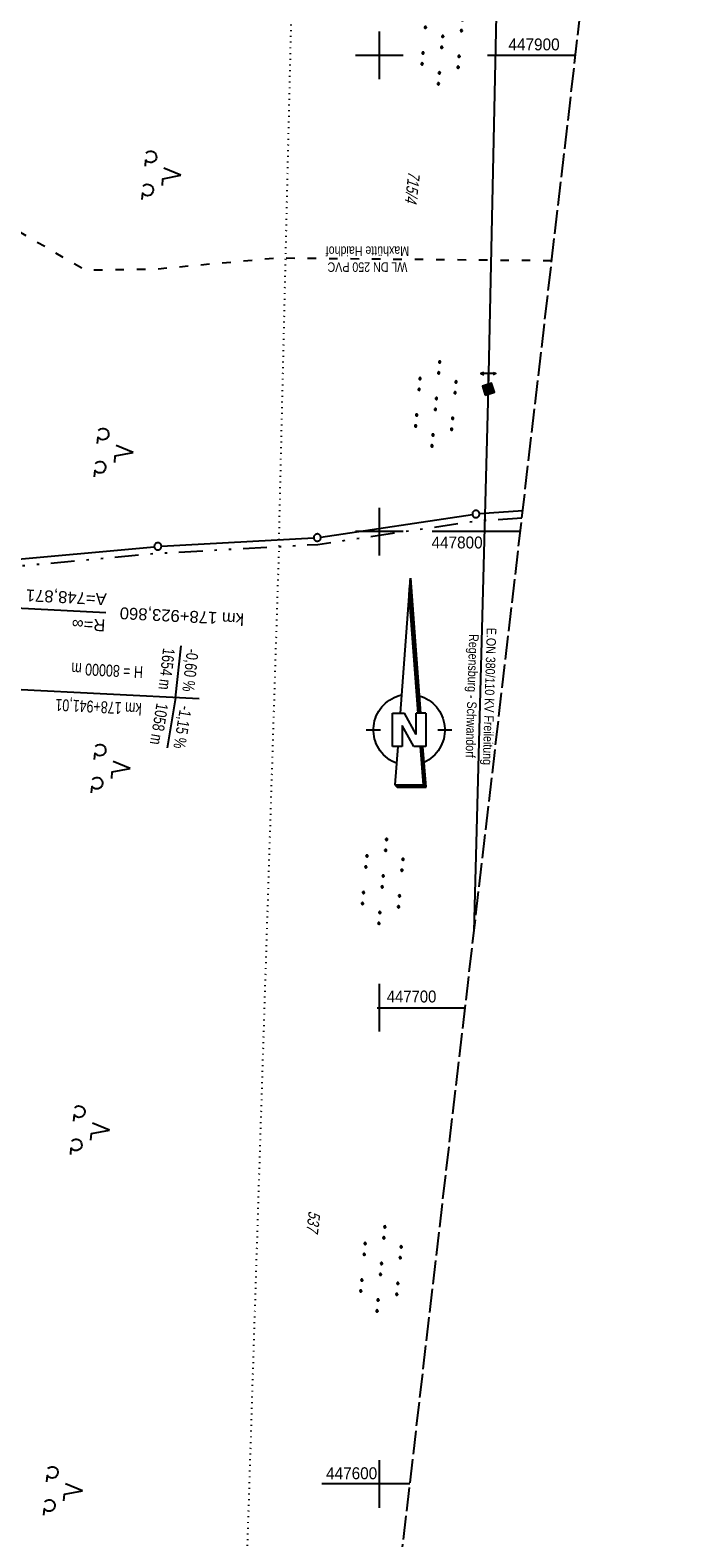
# Model space of a CAD drawing. Extents: x 508275 to 508667, y 447201 to 448341.
# Tile 16 of 33: x 508527 to 508667, y 447589 to 447905. Entities that reach past the tile are written whole.
import ezdxf
from ezdxf.enums import TextEntityAlignment as Align

# ---------------------------------------------------------------- set-up
doc = ezdxf.new("R2010")
doc.units = 0
doc.header["$LTSCALE"] = 10
doc.header["$MEASUREMENT"] = 0
for name, pattern in [('ACAD_ISO03W100', [30, 12, -18]), ('LT00', [0]), ('LT09', [0.54, 0.2, -0.1, 0.02, -0.1, 0.02, -0.1]), ('LT14', [0.6, 0.5, -0.1]), ('PUNKTX2_STR', [0.6, 0.1, -0.5])]:
    doc.linetypes.add(name, pattern=pattern)
doc.layers.get('0').update_dxf_attribs({"linetype": 'LT00'})
doc.layers.add('-BLATT_126-RAND', color=7, linetype='LT14', plot=False)
for name, color, linetype in [('-EL-93-1', 250, 'LT00'), ('-GRA-40O', 11, 'Continuous'), ('1401', 7, 'Continuous'), ('DFK_FLUR_NR', 250, 'LT00'), ('DFK_GZPKT', 250, 'LT00'), ('DFK_KATASTER', 250, 'LT00'), ('DFK_NUTZUNG', 250, 'LT00'), ('DFK_NUTZUNGSGRENZE', 70, 'PUNKTX2_STR'), ('DFK_TOPO-SYM', 252, 'LT00'), ('GEMARKUNGSGRENZE', 3, 'LT09'), ('STROM_FREILTG', 80, 'STROMFREILEITUNG'), ('STROM_TEXT', 80, 'Continuous'), ('V126_RASTER', 250, 'LT00'), ('WASSERLTG', 130, 'ACAD_ISO03W100'), ('WASSERLTG_TEXT', 130, 'Continuous')]:
    doc.layers.add(name, color=color, linetype=linetype)
doc.styles.add('Arial', font='ARIAL.TTF')
doc.styles.add('Beschrift', font='ARIAL.TTF')
doc.styles.get("Standard").update_dxf_attribs({"font": 'ARIAL.TTF'})
doc.styles.add('Strom', font='txt-alt.shx')
doc.styles.add('Versorgungsltg', font='ARIAL.TTF', dxfattribs={"width": 0.8, "height": 2})
doc.linetypes.add('STROMFREILEITUNG', pattern='A,12.7,-5.5,["xx",Strom,S=2.5,R=0,X=-2.6,Y=-0.85],-4.35', length=22.55)

# ---------------------------------------------------------------- blocks, each defined once
blk = doc.blocks.new('SYMB7010')
at = {"color": 0, "linetype": 'ByBlock'}
for points in [[(-0.031408, 0.499213), (-0.093728, 0.49134), (-0.15457, 0.475719), (-0.212975, 0.452595), (-0.268021, 0.422333), (-0.31884, 0.385411), (-0.36463, 0.342411), (-0.40467, 0.29401), (-0.438329, 0.240973), (-0.465074, 0.184136), (-0.484486, 0.124395), (-0.496256, 0.062692), (-0.5002, 0)], [(-0.5002, 0), (-0.496256, -0.062692), (-0.484486, -0.124395), (-0.465075, -0.184136), (-0.438329, -0.240973), (-0.404671, -0.29401), (-0.36463, -0.342411), (-0.31884, -0.385411), (-0.268021, -0.422333), (-0.212975, -0.452595), (-0.154571, -0.475719), (-0.093728, -0.49134), (-0.031408, -0.499213), (0.031408, -0.499213)], [(0.5002, 0), (0.496256, 0.062692), (0.484485, 0.124395), (0.465074, 0.184136), (0.438329, 0.240973), (0.40467, 0.29401), (0.36463, 0.342411), (0.31884, 0.385411), (0.268021, 0.422333), (0.212975, 0.452595), (0.15457, 0.475719), (0.093728, 0.49134), (0.031408, 0.499213), (-0.031408, 0.499213)], [(0.031408, -0.499213), (0.093728, -0.491341), (0.15457, -0.475719), (0.212975, -0.452595), (0.268021, -0.422333), (0.31884, -0.385411), (0.36463, -0.342411), (0.404671, -0.294011), (0.438329, -0.240974), (0.465075, -0.184136), (0.484486, -0.124395), (0.496256, -0.062692), (0.500201, 0)]]:
    blk.add_lwpolyline(points, dxfattribs=at)
blk = doc.blocks.new('SYMB7309')
at = {"color": 0, "linetype": 'ByBlock'}
for p, q in [((1.558, 3.279999), (-1.558, 3.28)), ((0, 0.5002), (0, 3.28))]:
    blk.add_line(p, q, dxfattribs=at)
for points in [[(-0.984, 3.526), (-1.558, 3.28), (-0.984, 3.034)], [(0.984, 3.526), (1.558, 3.279999), (0.984, 3.034)], [(-0.031408, 0.499213), (-0.093728, 0.49134), (-0.15457, 0.475719), (-0.212975, 0.452595), (-0.268021, 0.422333), (-0.31884, 0.385411), (-0.36463, 0.342411), (-0.40467, 0.29401), (-0.438329, 0.240973), (-0.465074, 0.184136), (-0.484486, 0.124395), (-0.496256, 0.062692), (-0.5002, 0)], [(-0.5002, 0), (-0.496256, -0.062692), (-0.484486, -0.124395), (-0.465074, -0.184136), (-0.438329, -0.240973), (-0.404671, -0.29401), (-0.36463, -0.342411), (-0.31884, -0.385411), (-0.268021, -0.422333), (-0.212975, -0.452595), (-0.15457, -0.475719), (-0.093728, -0.49134), (-0.031408, -0.499213), (0.031408, -0.499213), (0.093728, -0.49134), (0.15457, -0.475719), (0.212975, -0.452595), (0.268021, -0.422333), (0.31884, -0.385411), (0.36463, -0.342411), (0.404671, -0.29401), (0.438329, -0.240973), (0.465075, -0.184136), (0.484486, -0.124395), (0.496256, -0.062692), (0.500201, 0)], [(0.5002, 0), (0.496256, 0.062692), (0.484485, 0.124395), (0.465074, 0.184136), (0.438329, 0.240973), (0.40467, 0.29401), (0.36463, 0.34241), (0.31884, 0.385411), (0.268021, 0.422333), (0.212975, 0.452595), (0.15457, 0.475719), (0.093728, 0.49134), (0.031408, 0.499213), (-0.031408, 0.499213)]]:
    blk.add_lwpolyline(points, dxfattribs=at)
blk = doc.blocks.new('SYMB7110')
at = {"color": 0, "linetype": 'ByBlock'}
for p, q in [((-0.515, 0.392919), (-0.515, 0.367081)), ((-0.51, 0.362895), (-0.51, 0.397105)), ((-0.505, 0.399164), (-0.505, 0.360836)), ((-0.5, 0.360204), (-0.5, 0.399796)), ((-0.495, 0.399164), (-0.495, 0.360836)), ((-0.49, 0.362895), (-0.49, 0.397105)), ((-0.485, 0.392919), (-0.485, 0.367081)), ((-0.48, 0.379874), (-0.48, 0.380145)), ((-0.285, 0.392919), (-0.285, 0.367081)), ((-0.28, 0.362895), (-0.28, 0.397105)), ((-0.275, 0.399164), (-0.275, 0.360836)), ((-0.27, 0.360204), (-0.27, 0.399796)), ((-0.265, 0.399164), (-0.265, 0.360836)), ((-0.26, 0.362895), (-0.26, 0.397105)), ((-0.255, 0.392919), (-0.255, 0.367081)), ((-0.25, 0.379874), (-0.25, 0.380146)), ((0.255, 0.392919), (0.255, 0.367081)), ((0.26, 0.362895), (0.26, 0.397105)), ((0.265, 0.399164), (0.265, 0.360836)), ((0.27, 0.360204), (0.27, 0.399796)), ((0.275, 0.399164), (0.275, 0.360836)), ((0.28, 0.362895), (0.28, 0.397105)), ((0.285, 0.392919), (0.285, 0.367081)), ((0.29, 0.379874), (0.29, 0.380145)), ((0.485, 0.392919), (0.485, 0.367081)), ((0.49, 0.362895), (0.49, 0.397105)), ((0.495, 0.399164), (0.495, 0.360836)), ((0.5, 0.360204), (0.5, 0.399796)), ((0.505, 0.399164), (0.505, 0.360836)), ((0.51, 0.362895), (0.51, 0.397105)), ((0.515, 0.392919), (0.515, 0.367081)), ((0.52, 0.379874), (0.52, 0.380146)), ((-0.9, 0.012919), (-0.9, -0.012919)), ((-0.895, -0.017106), (-0.895, 0.017105)), ((-0.89, 0.019164), (-0.89, -0.019164)), ((-0.885, -0.019797), (-0.885, 0.019796)), ((-0.88, 0.019164), (-0.88, -0.019164)), ((-0.875, -0.017106), (-0.875, 0.017105)), ((-0.87, 0.012919), (-0.87, -0.012919)), ((-0.865, -0.000126), (-0.865, 0.000145)), ((-0.67, 0.012919), (-0.67, -0.012919)), ((-0.665, -0.017106), (-0.665, 0.017105)), ((-0.66, 0.019164), (-0.66, -0.019164)), ((-0.655, -0.019797), (-0.655, 0.019796)), ((-0.65, 0.019164), (-0.65, -0.019164)), ((-0.645, -0.017106), (-0.645, 0.017105)), ((-0.64, 0.012919), (-0.64, -0.012919)), ((-0.635, -0.000126), (-0.635, 0.000145)), ((-0.13, 0.012919), (-0.13, -0.012919)), ((-0.125, -0.017105), (-0.125, 0.017105)), ((-0.12, 0.019164), (-0.12, -0.019164)), ((-0.115, -0.019796), (-0.115, 0.019796)), ((-0.11, 0.019164), (-0.11, -0.019164)), ((-0.105, -0.017105), (-0.105, 0.017105)), ((-0.1, 0.012919), (-0.1, -0.012919)), ((-0.095, -0.000126), (-0.095, 0.000146)), ((0.1, 0.012919), (0.1, -0.012919)), ((0.105, -0.017105), (0.105, 0.017105)), ((0.11, 0.019164), (0.11, -0.019164)), ((0.115, -0.019796), (0.115, 0.019796)), ((0.12, 0.019164), (0.12, -0.019164)), ((0.125, -0.017105), (0.125, 0.017105)), ((0.13, 0.012919), (0.13, -0.012919)), ((0.135, -0.000126), (0.135, 0.000146)), ((0.64, 0.012919), (0.64, -0.012919)), ((0.645, -0.017105), (0.645, 0.017105)), ((0.65, 0.019164), (0.65, -0.019164)), ((0.655, -0.019796), (0.655, 0.019796)), ((0.66, 0.019164), (0.66, -0.019164)), ((0.665, -0.017105), (0.665, 0.017105)), ((0.67, 0.012919), (0.67, -0.012919)), ((0.675, -0.000126), (0.675, 0.000146)), ((0.87, 0.012919), (0.87, -0.012919)), ((0.875, -0.017105), (0.875, 0.017105)), ((0.88, 0.019164), (0.88, -0.019164)), ((0.885, -0.019796), (0.885, 0.019796)), ((0.89, 0.019164), (0.89, -0.019164)), ((0.895, -0.017105), (0.895, 0.017105)), ((0.9, 0.012919), (0.9, -0.012919)), ((0.905, -0.000126), (0.905, 0.000146)), ((-0.515, -0.367081), (-0.515, -0.392919)), ((-0.51, -0.397105), (-0.51, -0.362895)), ((-0.505, -0.360836), (-0.505, -0.399164)), ((-0.5, -0.399796), (-0.5, -0.360204)), ((-0.495, -0.360836), (-0.495, -0.399164)), ((-0.49, -0.397106), (-0.49, -0.362895)), ((-0.485, -0.367081), (-0.485, -0.392919)), ((-0.48, -0.380126), (-0.48, -0.379855)), ((-0.285, -0.367081), (-0.285, -0.392919)), ((-0.28, -0.397105), (-0.28, -0.362895)), ((-0.275, -0.360836), (-0.275, -0.399164)), ((-0.27, -0.399796), (-0.27, -0.360204)), ((-0.265, -0.360836), (-0.265, -0.399164)), ((-0.26, -0.397105), (-0.26, -0.362895)), ((-0.255, -0.367081), (-0.255, -0.392919)), ((-0.25, -0.380126), (-0.25, -0.379855)), ((0.255, -0.367081), (0.255, -0.392919)), ((0.26, -0.397105), (0.26, -0.362895)), ((0.265, -0.360836), (0.265, -0.399164)), ((0.27, -0.399796), (0.27, -0.360204)), ((0.275, -0.360836), (0.275, -0.399164)), ((0.28, -0.397105), (0.28, -0.362895)), ((0.285, -0.367081), (0.285, -0.392919)), ((0.29, -0.380126), (0.29, -0.379855)), ((0.485, -0.367081), (0.485, -0.392919)), ((0.49, -0.397105), (0.49, -0.362895)), ((0.495, -0.360836), (0.495, -0.399164)), ((0.5, -0.399796), (0.5, -0.360204)), ((0.505, -0.360836), (0.505, -0.399164)), ((0.51, -0.397105), (0.51, -0.362895)), ((0.515, -0.367081), (0.515, -0.392919)), ((0.52, -0.380126), (0.52, -0.379855))]:
    blk.add_line(p, q, dxfattribs=at)
for points in [[(-0.48, 0.38), (-0.481981, 0.388678), (-0.48753, 0.395637), (-0.49555, 0.399499), (-0.50445, 0.399499), (-0.51247, 0.395637), (-0.518019, 0.388678), (-0.52, 0.38), (-0.518019, 0.371322), (-0.51247, 0.364363), (-0.50445, 0.360501), (-0.49555, 0.360501), (-0.48753, 0.364363), (-0.481981, 0.371322), (-0.48, 0.38)], [(-0.25, 0.38), (-0.251981, 0.388678), (-0.25753, 0.395637), (-0.26555, 0.399499), (-0.27445, 0.399499), (-0.28247, 0.395637), (-0.288019, 0.388678), (-0.29, 0.38), (-0.288019, 0.371322), (-0.28247, 0.364363), (-0.27445, 0.360501), (-0.26555, 0.360501), (-0.25753, 0.364363), (-0.251981, 0.371322), (-0.25, 0.38)], [(0.29, 0.38), (0.288019, 0.388678), (0.28247, 0.395637), (0.27445, 0.399499), (0.26555, 0.399499), (0.25753, 0.395637), (0.251981, 0.388678), (0.25, 0.38), (0.251981, 0.371322), (0.25753, 0.364363), (0.26555, 0.360501), (0.27445, 0.360501), (0.28247, 0.364363), (0.288019, 0.371322), (0.29, 0.38)], [(0.52, 0.38), (0.518019, 0.388678), (0.51247, 0.395637), (0.50445, 0.399499), (0.495549, 0.399499), (0.48753, 0.395637), (0.481981, 0.388678), (0.48, 0.38), (0.481981, 0.371322), (0.48753, 0.364363), (0.495549, 0.360501), (0.50445, 0.360501), (0.51247, 0.364363), (0.518019, 0.371322), (0.52, 0.38)], [(-0.865, 0), (-0.866981, 0.008678), (-0.87253, 0.015637), (-0.88055, 0.019498), (-0.88945, 0.019498), (-0.89747, 0.015637), (-0.903019, 0.008678), (-0.905, 0)], [(-0.905, 0), (-0.903019, -0.008678), (-0.89747, -0.015637), (-0.88945, -0.019499), (-0.88055, -0.019499), (-0.87253, -0.015637), (-0.866981, -0.008678), (-0.865, 0)], [(-0.635, 0), (-0.636981, 0.008678), (-0.64253, 0.015637), (-0.65055, 0.019498), (-0.65945, 0.019498), (-0.66747, 0.015637), (-0.673019, 0.008678), (-0.675, 0)], [(-0.675, 0), (-0.673019, -0.008678), (-0.66747, -0.015637), (-0.65945, -0.019499), (-0.65055, -0.019499), (-0.64253, -0.015637), (-0.636981, -0.008678), (-0.635, 0)], [(-0.095, 0), (-0.096981, 0.008678), (-0.10253, 0.015637), (-0.11055, 0.019499), (-0.11945, 0.019499), (-0.12747, 0.015637), (-0.133019, 0.008678), (-0.135, 0)], [(-0.135, 0), (-0.133019, -0.008678), (-0.12747, -0.015637), (-0.11945, -0.019499), (-0.11055, -0.019499), (-0.10253, -0.015637), (-0.096981, -0.008678), (-0.095, 0)], [(0.135, 0), (0.133019, 0.008678), (0.12747, 0.015637), (0.11945, 0.019499), (0.11055, 0.019499), (0.10253, 0.015637), (0.096981, 0.008678), (0.095, 0)], [(0.095, 0), (0.096981, -0.008678), (0.10253, -0.015637), (0.11055, -0.019499), (0.11945, -0.019499), (0.12747, -0.015637), (0.133019, -0.008678), (0.135, 0)], [(0.675, 0), (0.673019, 0.008678), (0.66747, 0.015637), (0.65945, 0.019499), (0.65055, 0.019499), (0.64253, 0.015637), (0.636981, 0.008678), (0.635, 0)], [(0.635, 0), (0.636981, -0.008678), (0.64253, -0.015637), (0.65055, -0.019499), (0.65945, -0.019499), (0.66747, -0.015637), (0.673019, -0.008678), (0.675, 0)], [(0.905, 0), (0.903019, 0.008678), (0.89747, 0.015637), (0.88945, 0.019499), (0.88055, 0.019499), (0.87253, 0.015637), (0.866981, 0.008678), (0.865, 0)], [(0.865, 0), (0.866981, -0.008678), (0.87253, -0.015637), (0.88055, -0.019499), (0.88945, -0.019499), (0.89747, -0.015637), (0.903019, -0.008678), (0.905, 0)], [(-0.48, -0.38), (-0.481981, -0.371322), (-0.48753, -0.364363), (-0.49555, -0.360501), (-0.50445, -0.360501), (-0.51247, -0.364363), (-0.518019, -0.371322), (-0.52, -0.38), (-0.518019, -0.388678), (-0.51247, -0.395637), (-0.50445, -0.399499), (-0.49555, -0.399499), (-0.48753, -0.395637), (-0.481981, -0.388678), (-0.48, -0.38)], [(-0.25, -0.38), (-0.251981, -0.371322), (-0.25753, -0.364363), (-0.26555, -0.360501), (-0.27445, -0.360501), (-0.28247, -0.364363), (-0.288019, -0.371322), (-0.29, -0.38), (-0.288019, -0.388678), (-0.28247, -0.395637), (-0.27445, -0.399499), (-0.26555, -0.399499), (-0.25753, -0.395637), (-0.251981, -0.388678), (-0.25, -0.38)], [(0.29, -0.38), (0.288019, -0.371322), (0.28247, -0.364363), (0.27445, -0.360501), (0.26555, -0.360501), (0.25753, -0.364363), (0.251981, -0.371322), (0.25, -0.38), (0.251981, -0.388678), (0.25753, -0.395637), (0.26555, -0.399499), (0.27445, -0.399499), (0.28247, -0.395637), (0.288019, -0.388678), (0.29, -0.38)], [(0.52, -0.38), (0.518019, -0.371322), (0.51247, -0.364363), (0.50445, -0.360501), (0.495549, -0.360501), (0.48753, -0.364363), (0.481981, -0.371322), (0.48, -0.38), (0.481981, -0.388678), (0.48753, -0.395637), (0.495549, -0.399499), (0.50445, -0.399499), (0.51247, -0.395637), (0.518019, -0.388678), (0.52, -0.38)]]:
    blk.add_lwpolyline(points, dxfattribs=at)
blk = doc.blocks.new('SYMB7201')
at = {"color": 0, "linetype": 'ByBlock'}
for p, q in [((0, 0.385), (-0.11, 0.015)), ((-0.255, -0.385), (-0.115, -0.385)), ((0.445, -0.385), (0.585, -0.385))]:
    blk.add_line(p, q, dxfattribs=at)
for points in [[(0.25, 0.015), (0.11, 0.015), (0, 0.385)], [(-0.393816, -0.383308), (-0.416239, -0.362945), (-0.432849, -0.337617), (-0.442589, -0.308936), (-0.444836, -0.27873), (-0.439449, -0.248923), (-0.426769, -0.221415), (-0.407606, -0.197958), (-0.38318, -0.180047), (-0.355047, -0.168823), (-0.325, -0.165), (-0.294953, -0.168823), (-0.26682, -0.180047), (-0.242394, -0.197959), (-0.223231, -0.221415), (-0.210551, -0.248923), (-0.205164, -0.27873), (-0.207411, -0.308936), (-0.21715, -0.337617), (-0.233761, -0.362945), (-0.256184, -0.383308)], [(0.306185, -0.383308), (0.283761, -0.362945), (0.267151, -0.337617), (0.257411, -0.308936), (0.255164, -0.27873), (0.260552, -0.248923), (0.273231, -0.221415), (0.292394, -0.197958), (0.31682, -0.180047), (0.344953, -0.168823), (0.375, -0.165), (0.405047, -0.168823), (0.43318, -0.180047), (0.457606, -0.197959), (0.476769, -0.221415), (0.489449, -0.248923), (0.494836, -0.27873), (0.492589, -0.308936), (0.48285, -0.337617), (0.466239, -0.362945), (0.443816, -0.383308)]]:
    blk.add_lwpolyline(points, dxfattribs=at)
blk = doc.blocks.new('SYMB1401')
at = {"layer": '1401'}
for p, q in [((-2.1, -28.35), (0, 0)), ((0, 0), (2.15, -28.35)), ((1.7, -28.35), (-0.22, -3.01)), ((1.75, -28.35), (-0.2, -2.68)), ((1.8, -28.35), (-0.17, -2.34)), ((1.85, -28.35), (-0.15, -2.01)), ((1.9, -28.35), (-0.12, -1.68)), ((1.95, -28.35), (-0.1, -1.34)), ((2, -28.35), (-0.07, -1.01)), ((2.05, -28.35), (-0.05, -0.67)), ((2.1, -28.35), (-0.02, -0.34)), ((1.65, -28.35), (-0.25, -3.35)), ((-3.75, -35.35), (-3.75, -28.35)), ((-3.75, -28.35), (-1.2, -28.35)), ((1.25, -32.8), (-1.2, -28.35)), ((1.25, -32.8), (1.25, -28.35)), ((3.25, -28.35), (1.25, -28.35)), ((3.25, -28.35), (3.25, -35.35)), ((0.7, -35.35), (-1.75, -30.9)), ((-1.75, -30.9), (-1.75, -35.35)), ((-9.25, -31.85), (-6.25, -31.85)), ((5.75, -31.85), (8.75, -31.85)), ((-1.75, -35.35), (-3.75, -35.35)), ((-2.65, -35.35), (-3.25, -43.35)), ((3.25, -35.35), (0.7, -35.35)), ((2.75, -43.35), (2.15, -35.35)), ((2.8, -43.4), (2.2, -35.35)), ((3.3, -43.85), (2.65, -35.35)), ((-3.25, -43.35), (2.75, -43.35)), ((-3.2, -43.4), (2.8, -43.4))]:
    blk.add_line(p, q, dxfattribs=at)
for points in [[(-7.74, -32.11), (-7.75, -31.56), (-7.7, -31.01), (-7.62, -30.47), (-7.51, -29.93), (-7.35, -29.4), (-7.15, -28.89), (-6.92, -28.39), (-6.65, -27.91), (-6.34, -27.45), (-6.01, -27.02), (-5.64, -26.61), (-5.24, -26.23), (-4.82, -25.88), (-4.37, -25.56), (-3.9, -25.28), (-3.41, -25.03), (-2.9, -24.81), (-2.38, -24.64), (-1.85, -24.5)], [(1.85, -24.65), (2.37, -24.82), (2.88, -25.03), (3.37, -25.28), (3.85, -25.57), (4.3, -25.88), (4.72, -26.23), (5.12, -26.61), (5.49, -27.02), (5.83, -27.45), (6.13, -27.91), (6.41, -28.39), (6.64, -28.89), (6.84, -29.4), (7, -29.93), (7.12, -30.47), (7.2, -31.01), (7.24, -31.56), (7.25, -32.11)], [(-2.9, -38.85), (-3.41, -38.64), (-3.9, -38.39), (-4.37, -38.1), (-4.81, -37.78), (-5.24, -37.43), (-5.64, -37.05), (-6, -36.64), (-6.34, -36.21), (-6.64, -35.75), (-6.91, -35.27), (-7.15, -34.78), (-7.35, -34.26), (-7.5, -33.74), (-7.62, -33.2), (-7.7, -32.66), (-7.74, -32.11)], [(7.25, -32.11), (7.21, -32.66), (7.13, -33.21), (7.01, -33.74), (6.85, -34.27), (6.65, -34.78), (6.42, -35.28), (6.15, -35.76), (5.84, -36.22), (5.5, -36.66), (5.13, -37.07), (4.74, -37.45), (4.31, -37.8), (3.86, -38.12), (3.39, -38.4), (2.9, -38.65)], [(-3.15, -43.45), (2.85, -43.45), (2.25, -35.35)], [(-3.1, -43.5), (2.9, -43.5), (2.3, -35.35)], [(-3.05, -43.55), (2.95, -43.55), (2.35, -35.35)], [(-3, -43.6), (3, -43.6), (2.4, -35.35)], [(-2.95, -43.65), (3.05, -43.65), (2.45, -35.35)], [(-2.9, -43.7), (3.1, -43.7), (2.5, -35.35)], [(-2.85, -43.75), (3.15, -43.75), (2.55, -35.35)], [(-2.8, -43.8), (3.2, -43.8), (2.6, -35.35)], [(-2.78, -43.82), (3.25, -43.82), (2.62, -35.35)], [(-3.25, -43.35), (-2.75, -43.85), (3.3, -43.85)]]:
    blk.add_lwpolyline(points, dxfattribs=at)

msp = doc.modelspace()

# ---------------------------------------------------------------- hatches: boundary and pattern name
at = {"layer": 'STROM_TEXT'}
h = msp.add_hatch(color=256, dxfattribs=at)
h.paths.add_polyline_path([(508624.17, 447829.25), (508622.91, 447829.9), (508622.26, 447828.64)])
h.paths.add_polyline_path([(508623.56, 447831.15), (508622.91, 447829.9), (508624.17, 447829.25)])
h.paths.add_polyline_path([(508623.56, 447831.15), (508621.65, 447830.54), (508622.91, 447829.9)])
h.paths.add_polyline_path([(508622.91, 447829.9), (508621.65, 447830.54), (508622.26, 447828.64)])

# ---------------------------------------------------------------- linework, layer by layer
at = {"layer": '-BLATT_126-RAND'}
msp.add_lwpolyline([(508381.63, 448152.85), (508275.04, 447234.01), (508560.13, 447200.94), (508666.72, 448119.78), (508381.63, 448152.85)], dxfattribs=at)
at = {"layer": '-EL-93-1'}
msp.add_line((508487.62, 447785.78), (508542.55, 447783.01), dxfattribs=at)
at = {"layer": '-GRA-40O'}
for p, q in [((508557.16, 447765.09), (508558.37, 447776.02)), ((508562.16, 447764.84), (508523.31, 447766.8)), ((508557.16, 447765.09), (508555.41, 447754.57))]:
    msp.add_line(p, q, dxfattribs=at)
at = {"layer": 'DFK_KATASTER'}
for p, q in [((508630.12, 447804.33), (508621.04, 447803.73)), ((508587.69, 447798.85), (508619.55, 447803.57)), ((508554.2, 447796.93), (508586.2, 447798.7)), ((508508.64, 447792.78), (508552.7, 447796.82))]:
    msp.add_line(p, q, dxfattribs=at)
at = {"layer": 'DFK_NUTZUNGSGRENZE', "ltscale": 0.2}
for q in [(508585.57, 448081.55), (508564.19, 447333.16)]:
    msp.add_line((508578.93, 447798.3), q, dxfattribs=at)
at = {"layer": 'GEMARKUNGSGRENZE', "ltscale": 2.5, "flags": 128}
msp.add_lwpolyline([(508629.95, 447802.81), (508620.45, 447802.19), (508587.1, 447797.24), (508553.56, 447795.39), (508507.98, 447791.21), (508456.78, 447789.62), (508404.11, 447785.4), (508340.79, 447780.38), (508338.36, 447779.88)], dxfattribs=at)
at = {"layer": 'STROM_FREILTG', "ltscale": 0.05, "flags": 128}
msp.add_lwpolyline([(508619.89, 447716.11), (508622.91, 447829.9), (508629.22, 448124.13)], dxfattribs=at)
at = {"layer": 'STROM_TEXT'}
for p, q in [((508621.65, 447830.54), (508624.17, 447829.25)), ((508623.56, 447831.15), (508622.26, 447828.64))]:
    msp.add_line(p, q, dxfattribs=at)
at = {"layer": 'STROM_TEXT', "flags": 128}
msp.add_lwpolyline([(508622.26, 447828.64), (508624.17, 447829.25), (508623.56, 447831.15), (508621.65, 447830.54)], close=True, dxfattribs=at)
at = {"layer": 'V126_RASTER'}
for p, q in [((508600, 447895), (508600, 447905)), ((508594.99, 447900), (508604.99, 447900)), ((508622.72, 447900), (508641.22, 447900)), ((508600, 447795), (508600, 447805)), ((508604.99, 447800), (508594.99, 447800)), ((508629.62, 447800), (508611.12, 447800)), ((508600, 447695), (508600, 447705)), ((508599.52, 447700), (508618.02, 447700)), ((508600, 447595), (508600, 447605)), ((508606.42, 447600), (508587.92, 447600))]:
    msp.add_line(p, q, dxfattribs=at)
at = {"layer": 'WASSERLTG', "ltscale": 0.015, "flags": 128}
msp.add_lwpolyline([(508636.22, 447856.84), (508578.09, 447857.39), (508552.76, 447855.04), (508538.21, 447854.84), (508514.3, 447868.79), (508511.76, 447868.95), (508511.03, 447869.09), (508464.4, 447889.66), (508463.51, 447890.05), (508462.66, 447890.27), (508456.32, 447900.37), (508459.8, 448013.29), (508458.61, 448091.27), (508457.64, 448100.71), (508457.19, 448101.69), (508456.22, 448102.17), (508410.48, 448111.2), (508399.91, 448116.04), (508394.25, 448120.67), (508392.23, 448122.79), (508380.11, 448139.72)], dxfattribs=at)

# ---------------------------------------------------------------- block references
at = {"layer": '1401'}
msp.add_blockref('SYMB1401', (508606.51, 447790.18), dxfattribs=at)
at = {"layer": 'DFK_GZPKT', "xscale": 1.500000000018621, "yscale": 1.5, "zscale": 1.5, "rotation": 264.7377099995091}
for p in [(508620.29, 447803.68), (508586.95, 447798.74), (508553.45, 447796.89)]:
    msp.add_blockref('SYMB7010', p, dxfattribs=at)
at = {"layer": 'DFK_NUTZUNG', "yscale": 10, "zscale": 10}
for name, p, xscale, rotation in [('SYMB7110', (508613.22, 447902.84), 9.999999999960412, 264.7377000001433), ('SYMB7201', (508554.48, 447875.19), 10.00000000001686, 264.7377100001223), ('SYMB7110', (508611.87, 447826.8), 9.999999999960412, 264.7377000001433), ('SYMB7201', (508544.46, 447816.97), 10.00000000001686, 264.7377100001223), ('SYMB7201', (508543.83, 447750.62), 10.00000000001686, 264.7377100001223), ('SYMB7110', (508600.7, 447726.52), 9.999999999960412, 264.7377000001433), ('SYMB7201', (508539.44, 447674.68), 10.00000000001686, 264.7377100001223), ('SYMB7110', (508600.34, 447645.16), 9.999999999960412, 264.7377000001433), ('SYMB7201', (508533.8, 447598.94), 10.00000000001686, 264.7377100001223)]:
    msp.add_blockref(name, p, dxfattribs=dict(at, xscale=xscale, rotation=rotation))
at = {"layer": 'DFK_TOPO-SYM', "rotation": 0.001159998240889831}
msp.add_blockref('SYMB7309', (508622.91, 447829.9), dxfattribs=at)

# ---------------------------------------------------------------- texts
at = {"layer": '-EL-93-1', "style": 'Arial'}
msp.add_text('A=748,871', height=2.5, rotation=177.1139, dxfattribs=at).set_placement((508542.62, 447784.51), align=Align.TOP_LEFT)
msp.add_text('km 178+923,860   ', height=2.5, rotation=177.1139, dxfattribs=at).set_placement((508542.55, 447783.01), align=Align.MIDDLE_RIGHT)
msp.add_text('R=∞', height=2.5, rotation=177.1139, dxfattribs=at).set_placement((508542.47, 447781.51))
at = {"layer": '-GRA-40O', "style": 'Beschrift', "width": 0.75}
msp.add_text('1654 m', height=2.5, rotation=263.6803, dxfattribs=at).set_placement((508556.08, 447766.65), align=Align.TOP_RIGHT)
msp.add_text('-0,60 %', height=2.5, rotation=263.6803, dxfattribs=at).set_placement((508558.58, 447766.53), align=Align.RIGHT)
for s, rotation, p in [('H = 80000 m', 177.1139, (508550.26, 447769.2)), ('1058 m', 260.5537, (508555.66, 447763.67))]:
    msp.add_text(s, height=2.5, rotation=rotation, dxfattribs=at).set_placement(p, align=Align.TOP_LEFT)
for s, rotation, p in [('km 178+941,01', 177.1139, (508550.1, 447763.95)), ('-1,15 %', 260.5537, (508558.17, 447763.54))]:
    msp.add_text(s, height=2.5, rotation=rotation, dxfattribs=at).set_placement(p)
at = {"layer": 'DFK_FLUR_NR', "oblique": 13.754, "width": 0.75}
for s, p in [('715/4', (508606.11, 447875.73)), ('537', (508585.16, 447657.43))]:
    msp.add_text(s, height=2.5, rotation=263.3832, dxfattribs=at).set_placement(p)
at = {"layer": 'STROM_TEXT', "insert": (508621.02, 447765.43), "char_height": 2, "attachment_point": 5, "rotation": 268.3221, "line_spacing_factor": 1.1, "style": 'Versorgungsltg'}
msp.add_mtext('E.ON 380/110 KV Freileitung\\PRegensburg - Schwandorf', dxfattribs=at)
at = {"layer": 'V126_RASTER'}
for s, width, p in [(' 447900', 0.924, (508626.22, 447901.04)), (' 447800', 0.921, (508610.07, 447796.45)), (' 447700', 0.893, (508600.7, 447701.11)), (' 447600', 0.921, (508587.92, 447601))]:
    msp.add_text(s, height=2.5, rotation=0.0003, dxfattribs=dict(at, width=width)).set_placement(p)
at = {"layer": 'WASSERLTG_TEXT', "insert": (508597.49, 447857.21), "char_height": 2, "attachment_point": 5, "rotation": 180, "style": 'Versorgungsltg'}
msp.add_mtext('WL DN 250 PVC\\PMaxhütte Haidhof', dxfattribs=at)

doc.saveas('drawing.dxf')
